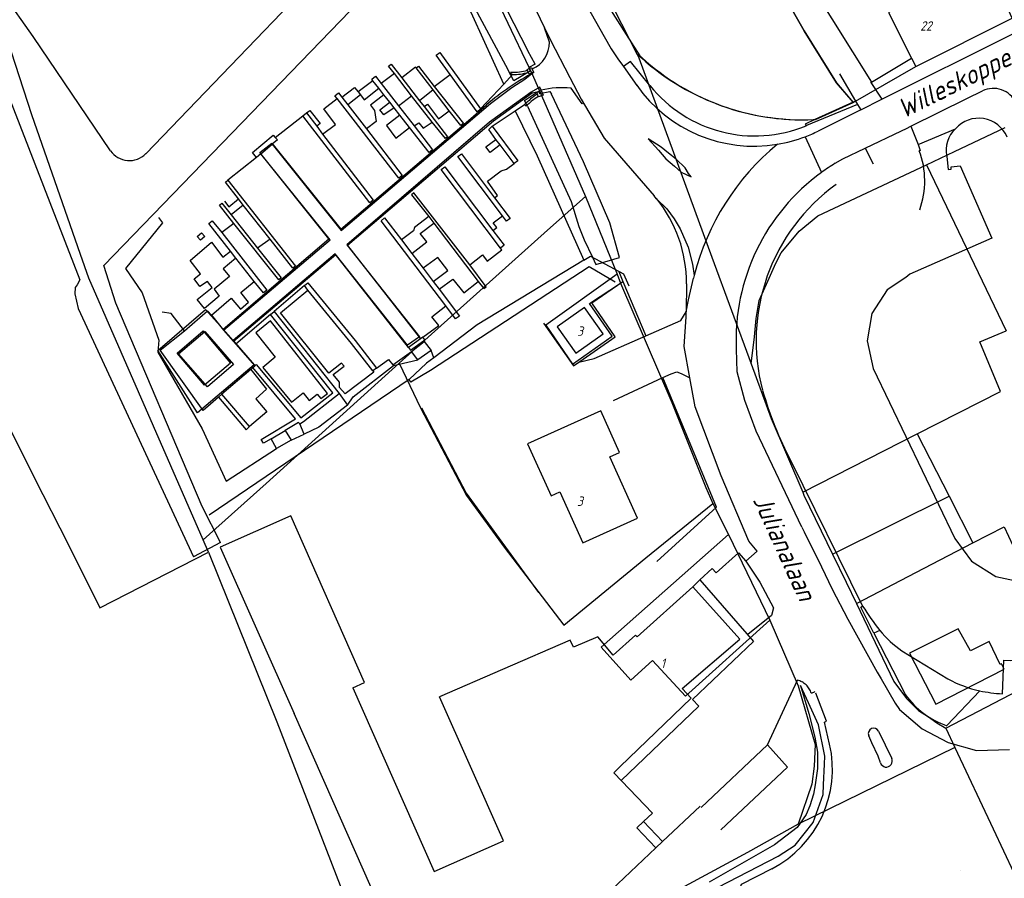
# Model space of a CAD drawing. Extents: x 124314 to 128016, y 450271 to 453716.
# Tile 4 of 40: x 124614 to 124744, y 450548 to 450662. Entities that reach past the tile are written whole.
import ezdxf
from ezdxf.enums import TextEntityAlignment as Align

# ---------------------------------------------------------------- set-up
doc = ezdxf.new("R2010")
doc.units = 0
doc.header["$MEASUREMENT"] = 0
for name, color, linetype in [('Default_100', 7, 'Continuous'), ('Default_101', 7, 'Continuous'), ('Default_103', 7, 'Continuous'), ('Default_105', 7, 'Continuous'), ('Default_113', 7, 'Continuous'), ('Default_117', 7, 'Continuous'), ('Default_21', 40, 'Continuous'), ('Default_22', 7, 'Continuous'), ('Default_4', 1, 'Continuous'), ('Default_48', 140, 'Continuous'), ('Default_5', 7, 'Continuous'), ('Default_6', 7, 'Continuous'), ('Default_74', 7, 'Continuous'), ('Default_79', 2, 'Continuous'), ('Default_82', 7, 'Continuous'), ('Default_84', 7, 'Continuous'), ('Default_89', 7, 'Continuous'), ('Default_99', 2, 'Continuous')]:
    doc.layers.add(name, color=color, linetype=linetype)
doc.styles.add('Style-ENGINEERING', font='isoct.shx', dxfattribs={"oblique": 15})

msp = doc.modelspace()

# ---------------------------------------------------------------- linework, layer by layer
at = {"layer": 'Default_100', "lineweight": -3, "flags": 128}
for points in [[(124647.14, 450645.69), (124656.33, 450634.24), (124676.15, 450651.11), (124678.98, 450653.26), (124680.72, 450654.35), (124681.9, 450655.28)], [(124682.3, 450652.61), (124681.71, 450652.47), (124676.54, 450648.75), (124657.17, 450632.24), (124666.85, 450619.81)], [(124645.63, 450644.43), (124647.14, 450645.69)], [(124640.68, 450620.98), (124654.84, 450632.99), (124645.63, 450644.43)], [(124665.27, 450618.69), (124655.62, 450630.99), (124642, 450619.48)], [(124642, 450619.48), (124640.68, 450620.98)], [(124666.85, 450619.81), (124665.27, 450618.69)]]:
    msp.add_lwpolyline(points, dxfattribs=at)
at = {"layer": 'Default_101', "lineweight": -3, "flags": 128}
for points in [[(124635.47, 450620.89), (124638.55, 450623.54), (124639.08, 450622.97)], [(124639.08, 450622.97), (124640.68, 450620.98)], [(124640.02, 450612.09), (124638.95, 450611.16), (124637.98, 450610.3), (124632.26, 450618.3), (124635.47, 450620.89)], [(124642, 450619.48), (124642.32, 450619.1)], [(124642.32, 450619.1), (124644.84, 450616.23)], [(124644.32, 450615.76), (124640.47, 450612.48)], [(124644.59, 450616), (124644.32, 450615.76)]]:
    msp.add_lwpolyline(points, dxfattribs=at)
at = {"layer": 'Default_103', "lineweight": -3, "flags": 128}
for points in [[(124670.79, 450654.98), (124668.94, 450657.54), (124669.43, 450657.9), (124674.82, 450650.39)], [(124663.4, 450655.09), (124662.62, 450656.07), (124662.94, 450656.33), (124664.38, 450654.52)], [(124666.27, 450655.85), (124666.61, 450656.09), (124668.69, 450653.36)], [(124660.54, 450654.12), (124660.37, 450654.34), (124660.86, 450654.73), (124661.63, 450653.75)], [(124665.67, 450652.15), (124663.4, 450655.09)], [(124668.52, 450652.91), (124666.27, 450655.85)], [(124674.82, 450650.39), (124674.37, 450650.01), (124670.79, 450654.98)], [(124661.31, 450653.13), (124660.54, 450654.12)], [(124661.63, 450653.75), (124663.92, 450650.8)], [(124664.38, 450654.52), (124666.74, 450651.47)], [(124655.76, 450651.77), (124655.49, 450652.14), (124655.97, 450652.52), (124656.41, 450651.94)], [(124661.97, 450652.28), (124661.31, 450653.13)], [(124662.76, 450651.29), (124661.97, 450652.28)], [(124668.43, 450648.62), (124665.67, 450652.15)], [(124670.67, 450650.14), (124668.52, 450652.91)], [(124668.69, 450653.36), (124672.57, 450648.44), (124672.23, 450648.18), (124670.67, 450650.14)], [(124659.69, 450647.73), (124664.44, 450641.56), (124663.98, 450641.18), (124655.76, 450651.77)], [(124656.41, 450651.94), (124657.18, 450650.95)], [(124657.18, 450650.95), (124659.69, 450647.73)], [(124663.36, 450650.52), (124662.76, 450651.29)], [(124663.92, 450650.8), (124666.01, 450648.13)], [(124666.74, 450651.47), (124667.34, 450650.7)], [(124651.22, 450649.49), (124651.72, 450649.87)], [(124653.85, 450647.04), (124660.58, 450638.28), (124660.12, 450637.89), (124651.22, 450649.49)], [(124651.72, 450649.87), (124653.06, 450648.09)], [(124664.1, 450649.55), (124663.36, 450650.52)], [(124665.39, 450647.9), (124664.1, 450649.55)], [(124667.34, 450650.7), (124670.46, 450646.69), (124670.16, 450646.44), (124668.43, 450648.62)], [(124666.01, 450648.13), (124668.44, 450644.97), (124667.99, 450644.59), (124665.39, 450647.9)], [(124653.06, 450648.09), (124653.85, 450647.04)], [(124676.89, 450646.34), (124675.92, 450647.67), (124676.39, 450648.09)], [(124676.39, 450648.09), (124679.79, 450643.5), (124679.3, 450643.15)], [(124677.43, 450645.61), (124676.89, 450646.34)], [(124679.3, 450643.15), (124677.43, 450645.61)], [(124677.75, 450636.16), (124671.8, 450644.07), (124672.29, 450644.44), (124676.7, 450638.58)], [(124677.48, 450631.9), (124669.61, 450642.33), (124670.1, 450642.7), (124676.49, 450634.22)], [(124642.65, 450638.44), (124640.94, 450640.66), (124641.24, 450640.92)], [(124641.24, 450640.92), (124650.22, 450629.48), (124649.89, 450629.22), (124646.87, 450633.08)], [(124673.4, 450629.66), (124665.98, 450639.25), (124665.68, 450638.99), (124667.95, 450636.07)], [(124642.05, 450635.17), (124640.14, 450637.6), (124640.46, 450637.85)], [(124640.46, 450637.85), (124641.7, 450636.31)], [(124643.3, 450637.59), (124642.65, 450638.44)], [(124676.7, 450638.58), (124678.78, 450635.81), (124678.31, 450635.46), (124677.75, 450636.16)], [(124646.87, 450633.08), (124643.3, 450637.59)], [(124641.59, 450631.5), (124638.71, 450635.16), (124639.18, 450635.53), (124640.45, 450633.95)], [(124641.7, 450636.31), (124645.18, 450631.89)], [(124645.18, 450631.89), (124648.34, 450627.92), (124648.02, 450627.67), (124642.05, 450635.17)], [(124670.22, 450624.22), (124661.62, 450635.53), (124662.07, 450635.91), (124664.33, 450632.97)], [(124667.95, 450636.07), (124668.62, 450635.2)], [(124668.62, 450635.2), (124674.52, 450627.46)], [(124640.45, 450633.95), (124646.43, 450626.31), (124645.97, 450625.94), (124644.75, 450627.45)], [(124676.49, 450634.22), (124677.97, 450632.28), (124677.48, 450631.9)], [(124664.33, 450632.97), (124665.7, 450631.19)], [(124642.32, 450630.53), (124641.59, 450631.5)], [(124665.7, 450631.19), (124667.19, 450629.22)], [(124677.66, 450631.67), (124677.48, 450631.9)], [(124644.75, 450627.45), (124642.32, 450630.53)], [(124667.19, 450629.22), (124668.54, 450627.45)], [(124674.52, 450627.46), (124675.27, 450626.51), (124675.58, 450626.76), (124673.4, 450629.66)], [(124651.43, 450626.9), (124651.89, 450627.29), (124658.16, 450619.59), (124661.01, 450615.92)], [(124668.54, 450627.45), (124669.34, 450626.41)], [(124651.89, 450626.31), (124651.43, 450626.9)], [(124660.54, 450615.55), (124657.67, 450619.19), (124651.89, 450626.31)], [(124669.34, 450626.41), (124672.02, 450622.86), (124671.52, 450622.5), (124670.22, 450624.22)], [(124646.91, 450623.08), (124647.39, 450623.48)], [(124647.39, 450623.48), (124656.04, 450612.56)], [(124644.84, 450616.23), (124645.03, 450616.4), (124650.95, 450609.32), (124655.19, 450612.65), (124646.91, 450623.08)], [(124644.59, 450616), (124644.84, 450616.23)], [(124647.01, 450606.53), (124645.99, 450605.94), (124645.7, 450606.44), (124650.25, 450609.18), (124644.59, 450616)], [(124661.01, 450615.92), (124660.54, 450615.55)], [(124640.47, 450612.48), (124640.02, 450612.09)], [(124640.02, 450612.09), (124643.67, 450607.75), (124644.12, 450608.17)], [(124644.12, 450608.17), (124640.47, 450612.48)], [(124650.8, 450608.53), (124651.32, 450608.85), (124656.04, 450612.56)], [(124647.01, 450606.53), (124648.89, 450607.66)], [(124650.8, 450608.53), (124650.64, 450608.71), (124648.89, 450607.66)]]:
    msp.add_lwpolyline(points, dxfattribs=at)
at = {"layer": 'Default_105', "lineweight": -3, "flags": 128}
for points in [[(124663.4, 450655.09), (124661.63, 450653.75)], [(124666.27, 450655.85), (124666.21, 450655.95), (124664.38, 450654.52)], [(124668.69, 450653.36), (124670.79, 450654.98)], [(124679.08, 450654.95), (124677.94, 450653.68)], [(124674.82, 450650.39), (124676.44, 450652.07), (124677.94, 450653.68)], [(124656.41, 450651.94), (124658.07, 450653.25), (124658.57, 450652.66)], [(124658.88, 450652.26), (124657.18, 450650.95)], [(124658.57, 450652.66), (124658.88, 450652.26)], [(124661.97, 450652.28), (124660.23, 450650.9), (124660.76, 450650.2), (124660.98, 450648.72), (124659.69, 450647.73)], [(124663.92, 450650.8), (124665.67, 450652.15)], [(124668.52, 450652.91), (124666.74, 450651.47)], [(124653.85, 450647.04), (124655.54, 450648.32), (124654, 450650.4), (124655.76, 450651.77)], [(124663.36, 450650.52), (124661.98, 450649.6), (124661.45, 450650.27), (124662.76, 450651.29)], [(124667.34, 450650.7), (124667.77, 450651.02), (124669.26, 450649.08), (124670.67, 450650.14)], [(124679.43, 450650.13), (124680.68, 450650.96)], [(124647.55, 450646.61), (124651.22, 450649.49)], [(124651.72, 450649.87), (124652.15, 450650.18), (124653.5, 450648.44), (124653.06, 450648.09)], [(124664.1, 450649.55), (124662.33, 450648.17), (124663.57, 450646.52), (124665.39, 450647.9)], [(124676.39, 450648.09), (124679.43, 450650.13)], [(124666.01, 450648.13), (124666.65, 450648.55), (124667.23, 450647.83), (124668.43, 450648.62)], [(124677.43, 450645.61), (124676.1, 450644.59), (124675.55, 450645.33), (124676.89, 450646.34)], [(124645.05, 450643.95), (124641.24, 450640.92)], [(124676.7, 450638.58), (124677.11, 450638.89), (124675.78, 450640.77), (124677.57, 450642.16), (124678.29, 450642.36), (124679.3, 450643.15)], [(124667.95, 450636.07), (124666.06, 450634.61), (124665.93, 450634.17), (124664.33, 450632.97)], [(124665.7, 450631.19), (124667.68, 450632.71), (124666.81, 450633.81), (124668.62, 450635.2)], [(124676.49, 450634.22), (124677.01, 450634.61), (124676.53, 450635.25), (124677.75, 450636.16)], [(124637.18, 450633.42), (124637.73, 450633.93), (124638.17, 450633.45), (124637.62, 450632.94), (124637.18, 450633.42)], [(124642.32, 450630.53), (124640.62, 450629.13), (124641.49, 450628.1), (124639.41, 450626.42), (124640.1, 450625.5), (124638.13, 450623.88), (124637.19, 450625.04), (124639.18, 450626.64), (124638.56, 450627.43), (124637.54, 450626.78), (124636.78, 450627.79), (124637.63, 450628.46), (124636.25, 450630.26), (124639.09, 450632.67), (124640.59, 450630.69), (124641.59, 450631.5)], [(124673.4, 450629.66), (124675.08, 450630.98), (124675.74, 450630.15), (124677.66, 450631.67)], [(124668.54, 450627.45), (124670.49, 450628.9), (124669.17, 450630.63), (124667.19, 450629.22)], [(124639.08, 450622.97), (124641.7, 450625.22), (124642.95, 450623.78), (124644, 450624.71), (124642.97, 450625.98), (124644.75, 450627.45)], [(124669.34, 450626.41), (124671.17, 450627.78), (124672.62, 450625.96), (124674.52, 450627.46)], [(124651.43, 450626.9), (124647.39, 450623.48)], [(124660.54, 450615.55), (124660.64, 450615.4), (124656.84, 450612.51), (124656.07, 450613.34), (124656.07, 450614.07), (124655.25, 450615.07), (124656.71, 450616.18), (124656.37, 450616.6), (124654.69, 450615.28), (124648.23, 450623.29), (124651.89, 450626.31)], [(124667.18, 450620.05), (124669.28, 450621.58), (124668.35, 450622.77), (124670.22, 450624.22)], [(124646.91, 450623.08), (124642.32, 450619.1)], [(124646.9, 450622.23), (124644.96, 450620.61), (124647.53, 450617.4), (124645.9, 450616.02), (124649.69, 450611.39), (124651.24, 450612.63), (124652.05, 450611.64), (124653.13, 450612.48), (124653.63, 450611.89), (124654.5, 450612.58), (124646.9, 450622.23)], [(124667.18, 450620.05), (124666.85, 450619.81)], [(124661.01, 450615.92), (124662.6, 450617.07), (124663.2, 450616.38), (124665.64, 450618.15)], [(124663.25, 450616.26), (124666.5, 450617.03)], [(124644.32, 450615.76), (124646.38, 450613.13), (124644.97, 450611.85), (124646.41, 450610.14), (124644.12, 450608.17)], [(124656.04, 450612.56), (124657.15, 450611.02)], [(124657.15, 450611.02), (124653.35, 450608.1), (124651.41, 450607.15)], [(124648.89, 450607.66), (124649.65, 450606.36)], [(124651.41, 450607.15), (124650.8, 450608.53)], [(124647.72, 450605.25), (124647.01, 450606.53)], [(124649.65, 450606.36), (124647.72, 450605.25)]]:
    msp.add_lwpolyline(points, dxfattribs=at)
at = {"layer": 'Default_21', "lineweight": -3, "flags": 128}
for points in [[(124655.02, 450693.22), (124660.09, 450688.66), (124664.9, 450679.37), (124668.58, 450683.06), (124669.69, 450680.67), (124677.98, 450662.79), (124681.73, 450654.91), (124688.81, 450638.76)], [(124704.09, 450689.53), (124706.71, 450683.65), (124708.02, 450680.48), (124712.23, 450671.49), (124714.16, 450667.26), (124717.87, 450660.76), (124722.14, 450653.86), (124724.38, 450651.24)], [(124732.98, 450665.17), (124729.08, 450663.2), (124732.12, 450657.16), (124732.7, 450656.05)], [(124637.96, 450593.09), (124622.79, 450627.9), (124621.68, 450631.04), (124615.19, 450649.62), (124610.79, 450662.98)], [(124732.7, 450656.05), (124745.52, 450662.44)], [(124724.38, 450651.24), (124732.7, 450656.05)], [(124719.04, 450648.97), (124719.36, 450648.98), (124724.38, 450651.24)], [(124734.1, 450642.97), (124737.82, 450644.72), (124744.59, 450647.92)], [(124710.81, 450616.51), (124711.27, 450620.09), (124711.48, 450622.53), (124711.86, 450624.9), (124713.02, 450627.51), (124714.07, 450629.88), (124714.79, 450631.24), (124717.21, 450634.13), (124719.68, 450636.19), (124734.1, 450642.97)], [(124734.1, 450642.97), (124744.71, 450620.89)], [(124688.81, 450638.76), (124683.73, 450634.29), (124664.02, 450616.61)], [(124688.81, 450638.76), (124692.99, 450628.44)], [(124692.99, 450628.44), (124683.5, 450621.66), (124687.06, 450616.45), (124692.32, 450620.16), (124689.31, 450624.53), (124693.45, 450627.24)], [(124692.99, 450628.44), (124693.45, 450627.24)], [(124693.45, 450627.24), (124700.28, 450611.34), (124704.79, 450600.06), (124705.7, 450597.93)], [(124605.77, 450620.83), (124615.56, 450601.32), (124620.04, 450592.51), (124624.22, 450584.05), (124638.67, 450591.45)], [(124732.86, 450607.18), (124743.94, 450612.82), (124741.2, 450619.43), (124744.71, 450620.89)], [(124664.02, 450616.61), (124646.36, 450600.58), (124637.96, 450593.09)], [(124664.02, 450616.61), (124666.84, 450610.67), (124672.96, 450599.02), (124677.98, 450592.11), (124685.89, 450581.76), (124696.8, 450590.7), (124705.7, 450597.93)], [(124717.66, 450599.44), (124732.86, 450607.18)], [(124732.86, 450607.18), (124737.11, 450598.89)], [(124721.62, 450591.21), (124737.11, 450598.89)], [(124737.11, 450598.89), (124740.29, 450592.69)], [(124705.7, 450597.93), (124707.82, 450593.82)], [(124740.29, 450592.69), (124744.44, 450594.84), (124745.61, 450592.34), (124751.07, 450595.19), (124759.1, 450579.86)], [(124707.82, 450593.82), (124690.87, 450578.83), (124694.81, 450574.44), (124697.7, 450577.08), (124702.07, 450572.34), (124713.3, 450582.43)], [(124707.82, 450593.82), (124713.3, 450582.43)], [(124638.67, 450591.45), (124637.96, 450593.09)], [(124724.8, 450584.63), (124732.71, 450588.74), (124740.29, 450592.69)], [(124638.67, 450591.45), (124647.75, 450568.9), (124657.23, 450544.41), (124661.39, 450533.82)], [(124713.3, 450582.43), (124717.06, 450573.7), (124719.31, 450565.91), (124719.2, 450563), (124718.86, 450560.63), (124717.05, 450555.3)], [(124744.45, 450575.91), (124744.08, 450576.6), (124743.9, 450576.51), (124742.44, 450579.6), (124739.98, 450578.35), (124738.34, 450581.29), (124731.87, 450578.06), (124735.35, 450571.25), (124744.45, 450575.91)], [(124736.69, 450568.07), (124749.52, 450574.78), (124759.1, 450579.86)], [(124737.89, 450565.51), (124717.05, 450555.3)], [(124717.05, 450555.3), (124710.34, 450551.52), (124699.74, 450545.81), (124691.38, 450541.35), (124679.13, 450535.48), (124664.04, 450528.63), (124661.39, 450533.82)]]:
    msp.add_lwpolyline(points, dxfattribs=at)
at = {"layer": 'Default_21', "lineweight": -3}
msp.add_ellipse((124717.74, 450681.19), major_axis=(-22.12, -23.47), ratio=1, start_param=0, end_param=0.79609, dxfattribs=at)
at = {"layer": 'Default_22', "lineweight": -3, "flags": 128}
for points in [[(124688.46, 450671.71), (124695.62, 450657.72)], [(124695.62, 450657.72), (124695.9, 450657.19), (124705.59, 450630.7), (124710.81, 450616.51)], [(124710.81, 450616.51), (124713.49, 450609.23), (124717.66, 450599.44)], [(124717.66, 450599.44), (124717.83, 450599.05)], [(124717.83, 450599.05), (124721.62, 450591.21)], [(124721.62, 450591.21), (124723.42, 450587.49), (124724.8, 450584.63)], [(124724.8, 450584.63), (124729.79, 450574.29)], [(124729.79, 450574.29), (124731.48, 450572.02), (124733.06, 450570.43), (124734.38, 450569.59), (124735.51, 450568.79), (124736.69, 450568.07)], [(124736.69, 450568.07), (124737.89, 450565.51)], [(124737.89, 450565.51), (124742.96, 450554.69), (124747.1, 450545.92)]]:
    msp.add_lwpolyline(points, dxfattribs=at)
at = {"layer": 'Default_4', "lineweight": -3, "flags": 128}
for points in [[(124726.81, 450653.94), (124732.12, 450657.16), (124732.7, 450656.05), (124745.52, 450662.44), (124724.96, 450708.16)], [(124731.05, 450679.34), (124736.61, 450666.98), (124732.98, 450665.17), (124729.22, 450672.78), (124718.99, 450666.46), (124726.81, 450653.94)], [(124726.74, 450653.9), (124726.81, 450653.94)], [(124736.81, 450644.07), (124737, 450642.33), (124737.41, 450642.39), (124737.38, 450642.71), (124738.58, 450642.83), (124742.82, 450633.22), (124732.62, 450628.72)], [(124732.62, 450628.72), (124731.92, 450628.43), (124731.35, 450627.99)], [(124731.35, 450627.99), (124728.87, 450626.33), (124726.85, 450623.21), (124726.23, 450619.54), (124727.01, 450615.89), (124737.9, 450593.3), (124740.09, 450590.29), (124743.35, 450588.21), (124747.04, 450587.43), (124750.7, 450588.27), (124753.75, 450590.4)], [(124695.72, 450595.98), (124692.03, 450604.15), (124693.3, 450604.72), (124690.81, 450610.24), (124681.09, 450605.85), (124684.21, 450598.96), (124685.36, 450599.48), (124688.43, 450592.69), (124695.72, 450595.98)], [(124657.85, 450573.45), (124659.41, 450574.14), (124649.61, 450596.28), (124640.25, 450592.13), (124650.06, 450570)], [(124692.48, 450577.76), (124695.45, 450580.44), (124695.67, 450580.19), (124703.04, 450586.84)], [(124703.04, 450586.84), (124709.31, 450579.89)], [(124692.48, 450577.76), (124690.41, 450580.22), (124687.18, 450578.82), (124686.77, 450579.76), (124677.74, 450575.85), (124669.4, 450572.24)], [(124701.63, 450573.32), (124709.31, 450579.89)], [(124657.85, 450573.45), (124668.69, 450549), (124677.9, 450553.08), (124673.52, 450562.95)], [(124673.52, 450562.95), (124669.4, 450572.24)], [(124702.85, 450572.05), (124701.63, 450573.32)], [(124702.85, 450572.05), (124693.4, 450562.95)], [(124655.21, 450558.39), (124650.06, 450570)], [(124693.4, 450562.95), (124692.55, 450562.14)], [(124692.55, 450562.14), (124697.7, 450556.77)], [(124698.12, 450552.15), (124690.58, 450544.96), (124690.84, 450544.38), (124666.25, 450533.48), (124655.21, 450558.39)], [(124696.51, 450555.65), (124697.7, 450556.77)], [(124695.62, 450554.82), (124696.51, 450555.65)], [(124698.12, 450552.15), (124695.62, 450554.82)]]:
    msp.add_lwpolyline(points, dxfattribs=at)
at = {"layer": 'Default_4', "lineweight": -3}
for centre, major_axis, end_param in [((124741.06, 450645.07), (3.77, 1.57), 2.030375), ((124740.55, 450644.9), (-2.56, 2.85), 1.05703)]:
    msp.add_ellipse(centre, major_axis=major_axis, ratio=1, start_param=0, end_param=end_param, dxfattribs=at)
at = {"layer": 'Default_48', "lineweight": -3, "flags": 128}
for points in [[(124657.55, 450740.79), (124662.78, 450729.01), (124664.62, 450724.03), (124668.24, 450715.33), (124669.47, 450711.38), (124673.05, 450703.44), (124676.98, 450695), (124683.97, 450679.97), (124687.11, 450672.72), (124686.75, 450672.42), (124687.96, 450668.73), (124688.74, 450668.94), (124694.18, 450660.27), (124696.02, 450657.45), (124696.28, 450657.21)], [(124724.35, 450651.28), (124722.14, 450653.86), (124717.87, 450660.76), (124714.16, 450667.26), (124710.99, 450674.19), (124708.34, 450680.56), (124708.02, 450680.48), (124706.71, 450683.65), (124703.85, 450690.08), (124699.29, 450703.07), (124696.34, 450711.4), (124696.33, 450712.66), (124688.93, 450728.34), (124683.94, 450738.79)], [(124665.27, 450679.27), (124668.67, 450680.57), (124669.05, 450680.31), (124670.02, 450679.16), (124672.64, 450674.68), (124681.14, 450658.11)], [(124665.27, 450679.27), (124662.99, 450678.41), (124630.33, 450644.44)], [(124637.84, 450597.55), (124626.36, 450624.56), (124624.78, 450629.57), (124666.69, 450672.98), (124667.62, 450673.71), (124668.1, 450673.93), (124668.44, 450673.85), (124668.76, 450673.72), (124678.46, 450655.61)], [(124625.67, 450644.84), (124615.37, 450660), (124611.45, 450665.66), (124610.06, 450664.52), (124607.89, 450663.64), (124610.73, 450655.55), (124621.56, 450627.66), (124621.21, 450627), (124620.95, 450626.66), (124620.91, 450625.82), (124621.14, 450624.84), (124621.35, 450623.88), (124636.67, 450590.86)], [(124682.11, 450656.33), (124681.14, 450658.11)], [(124682.11, 450656.33), (124681.24, 450655.9), (124681.45, 450655.4), (124679.28, 450654.11), (124678.46, 450655.61)], [(124681.1, 450650.77), (124680.68, 450651.52), (124682.54, 450652.76), (124682.68, 450652.43), (124684.06, 450652.72), (124684.26, 450652.35)], [(124693.33, 450630.62), (124692.03, 450635.24), (124688.51, 450643.36), (124684.26, 450652.35)], [(124681.1, 450650.77), (124686.88, 450638.07), (124687.92, 450634.78), (124688.63, 450632.99), (124689.73, 450630.7)], [(124719.29, 450648.98), (124719.36, 450648.98), (124724.38, 450651.24), (124724.35, 450651.28)], [(124719.12, 450648.97), (124719.29, 450648.98)], [(124689.73, 450630.7), (124690.16, 450629.73)], [(124690.16, 450629.73), (124693.33, 450630.62)], [(124640.26, 450592.77), (124637.84, 450597.55)], [(124640.26, 450592.77), (124636.67, 450590.86)]]:
    msp.add_lwpolyline(points, dxfattribs=at)
at = {"layer": 'Default_48', "lineweight": -3}
for centre, major_axis, ratio, start_param, end_param in [((124717.67, 450680.74), (10.79, 29.92), 0.999823, 2.749817, 3.533368), ((124628.16, 450646.53), (-2.49, -1.69), 1, 0, 1.77981)]:
    msp.add_ellipse(centre, major_axis=major_axis, ratio=ratio, start_param=start_param, end_param=end_param, dxfattribs=at)
at = {"layer": 'Default_5', "lineweight": -3, "flags": 128}
msp.add_lwpolyline([(124638.17, 450620.78), (124642, 450616.4), (124638.54, 450613.45), (124634.71, 450617.83), (124638.17, 450620.78)], dxfattribs=at)
at = {"layer": 'Default_6', "lineweight": -3, "flags": 128}
for points in [[(124691.14, 450620.47), (124688.67, 450623.99), (124685.03, 450621.44), (124687.5, 450617.92), (124691.14, 450620.47)], [(124641.62, 450616.61), (124638.16, 450613.66), (124634.51, 450617.93), (124637.98, 450620.88), (124641.62, 450616.61)]]:
    msp.add_lwpolyline(points, dxfattribs=at)
at = {"layer": 'Default_74', "lineweight": -3, "flags": 128}
for points in [[(124678.92, 450654.95), (124678.93, 450655.3)], [(124679.08, 450654.95), (124679, 450654.95), (124678.92, 450654.95)], [(124681.03, 450655.61), (124681.62, 450655.88), (124681.9, 450655.28)], [(124681.06, 450655.55), (124681.03, 450655.61)], [(124681.19, 450655.26), (124681.06, 450655.55)], [(124681.9, 450655.28), (124681.31, 450655.01), (124681.19, 450655.26)], [(124682.3, 450652.61), (124682.9, 450652.86), (124683.17, 450652.24), (124682.56, 450651.98), (124682.52, 450652.07)], [(124682.4, 450652.37), (124682.3, 450652.61)], [(124682.52, 450652.07), (124682.4, 450652.37)], [(124680.68, 450650.96), (124680.91, 450650.75)]]:
    msp.add_lwpolyline(points, dxfattribs=at)
at = {"layer": 'Default_74', "lineweight": -3}
for centre, major_axis, start_param in [((124679.29, 450661.23), (1.77, -5.68), 5.920091), ((124679.11, 450661.97), (2.08, -6.7), 5.978291), ((124688.19, 450643.57), (-7.51, 7.39), 6.072083), ((124686.91, 450645.06), (-6, 5.68), 6.030184)]:
    msp.add_ellipse(centre, major_axis=major_axis, ratio=1, start_param=start_param, end_param=6.283185, dxfattribs=at)
at = {"layer": 'Default_79', "lineweight": -3, "flags": 128}
for points in [[(124640.61, 450621.11), (124641.95, 450619.6)], [(124703.76, 450545.56), (124714.42, 450551.04), (124716.65, 450552.5), (124719.07, 450555.52), (124720.36, 450559.26), (124720.42, 450560.54), (124720.54, 450563.29), (124720.59, 450564.36), (124719.78, 450568.5), (124718.43, 450571.45), (124717.38, 450573.74), (124718.46, 450570.01), (124719.29, 450566.89), (124719.64, 450564.89), (124719.64, 450562.71), (124719.34, 450560.53), (124719.08, 450559.3), (124718.62, 450557.75), (124718.11, 450556.59), (124716.94, 450554.86), (124713.93, 450552.55), (124705.24, 450547.59)]]:
    msp.add_lwpolyline(points, dxfattribs=at)
at = {"layer": 'Default_82', "lineweight": -3, "flags": 128}
for points in [[(124677.94, 450653.68), (124673.8, 450662.7), (124669.46, 450671.91), (124667.42, 450670.56)], [(124679.43, 450650.13), (124682.38, 450644.15), (124688.59, 450630.3)], [(124645.05, 450643.95), (124644.51, 450644.6), (124647.29, 450646.92), (124647.55, 450646.61)], [(124647.55, 450646.61), (124647.84, 450646.26), (124647.14, 450645.69)], [(124645.63, 450644.43), (124645.05, 450643.95)], [(124688.59, 450630.3), (124674.41, 450621.68), (124668.62, 450617.31)], [(124688.59, 450630.3), (124689.45, 450630.82), (124693.84, 450628.48), (124694.55, 450626.86)], [(124692.73, 450627.34), (124689.27, 450629.38), (124668.18, 450615.63)], [(124635.47, 450620.89), (124633.73, 450623.2), (124632.54, 450623.39)], [(124665.27, 450618.69), (124665.53, 450618.32), (124667.27, 450619.57)], [(124667.27, 450619.57), (124667.44, 450619.69), (124667.18, 450620.05)], [(124668.62, 450617.31), (124668.26, 450618.29)], [(124668.62, 450617.31), (124667.67, 450616.59), (124665.37, 450614.41)]]:
    msp.add_lwpolyline(points, dxfattribs=at)
at = {"layer": 'Default_84', "lineweight": -3, "flags": 128}
for points in [[(124665.64, 450618.15), (124667.33, 450619.49)], [(124666.5, 450617.03), (124665.64, 450618.15)], [(124668.26, 450618.29), (124666.5, 450617.03)], [(124668.18, 450615.63), (124665.58, 450614.07), (124665.37, 450614.41)], [(124665.37, 450614.41), (124638.78, 450596.38)]]:
    msp.add_lwpolyline(points, dxfattribs=at)
at = {"layer": 'Default_89', "lineweight": -3, "flags": 128}
for points in [[(124660.54, 450654.12), (124658.57, 450652.66)], [(124658.88, 450652.26), (124659.36, 450651.6), (124661.31, 450653.13)], [(124640.82, 450638.12), (124641.4, 450637.38), (124642.65, 450638.44)], [(124643.3, 450637.59), (124641.7, 450636.31)], [(124632.04, 450635.97), (124632.58, 450635.24), (124627.63, 450629.16), (124629.84, 450625.95), (124632.09, 450619.65), (124631.94, 450618.06), (124637.84, 450607.86), (124641.04, 450600.91), (124647.72, 450605.25)], [(124642.05, 450635.17), (124640.45, 450633.95)], [(124646.87, 450633.08), (124645.18, 450631.89)], [(124667.33, 450619.49), (124668.26, 450618.29)], [(124657.15, 450611.02), (124657.9, 450612.13), (124663.25, 450616.26)], [(124649.65, 450606.36), (124651.41, 450607.15)]]:
    msp.add_lwpolyline(points, dxfattribs=at)
at = {"layer": 'Default_99', "lineweight": -3, "flags": 128}
for points in [[(124728.19, 450651.67), (124745.42, 450660.27), (124753.05, 450664.12), (124767.17, 450671.81), (124793.95, 450686.09), (124794.86, 450687.03), (124795.43, 450687.82), (124795.81, 450688.6), (124796.06, 450689.4), (124796.01, 450690.58), (124795.85, 450691.56), (124795.19, 450693.39), (124783.72, 450718.35), (124761.55, 450766.97)], [(124669.03, 450705.11), (124677.03, 450688.35), (124688.37, 450665.18), (124691.29, 450660.03), (124692.18, 450658.39), (124693.11, 450657.07), (124693.84, 450656.03)], [(124666.18, 450696.42), (124667.65, 450693.79), (124683.35, 450661.17)], [(124683.35, 450661.17), (124684.09, 450659.64), (124686.72, 450654.57)], [(124684, 450659.26), (124683.35, 450661.17)], [(124697.34, 450653.51), (124694.79, 450656.71), (124693.84, 450656.03)], [(124693.84, 450656.03), (124695.6, 450653.52)], [(124681.92, 450655.24), (124681.72, 450655.7)], [(124722.54, 450655.07), (124724.7, 450651.43)], [(124686.72, 450654.57), (124688.21, 450651.7), (124691.29, 450646.49), (124697.92, 450638.83)], [(124726.74, 450653.9), (124728.19, 450651.67)], [(124682.9, 450652.87), (124682.72, 450653.28), (124681.57, 450652.61), (124676.05, 450648.62), (124657.08, 450632.34), (124666.72, 450620.1), (124665.13, 450618.97), (124655.53, 450631.14), (124641.95, 450619.6)], [(124688.55, 450651.14), (124688.35, 450651.07), (124686.87, 450653.15)], [(124739.48, 450651.76), (124741.58, 450652.79)], [(124640.61, 450621.11), (124654.69, 450633.11), (124645.51, 450644.59), (124647.08, 450645.83), (124656.25, 450634.42), (124673.54, 450649.13), (124675.64, 450650.95)], [(124724.96, 450650.99), (124718.17, 450648.17)], [(124724.35, 450651.28), (124719.29, 450648.98)], [(124724.7, 450651.43), (124724.35, 450651.28)], [(124724.7, 450651.43), (124724.96, 450650.99)], [(124724.96, 450650.99), (124725.39, 450650.28)], [(124725.39, 450650.28), (124728.19, 450651.67)], [(124732.03, 450648.09), (124739.48, 450651.76)], [(124725.39, 450650.28), (124719.7, 450647.44)], [(124719.29, 450648.98), (124717.97, 450648.38), (124718.12, 450648.15)], [(124718.17, 450648.17), (124718.15, 450648.16), (124718.12, 450648.15)], [(124725.97, 450645.19), (124730.8, 450647.5), (124731.45, 450647.81), (124732.03, 450648.09)], [(124732.03, 450648.09), (124732.99, 450645.68)], [(124732.99, 450645.68), (124737.99, 450647.75)], [(124702.85, 450641.37), (124702.49, 450641.8), (124702.04, 450642.54), (124700.85, 450643.73), (124699.81, 450644.5), (124698.84, 450645.31), (124697.13, 450646.4), (124698.5, 450644.89), (124699.45, 450643.74), (124700.6, 450642.77), (124701.52, 450641.98), (124702.85, 450641.37)], [(124718, 450646.69), (124720.17, 450641.95)], [(124732.99, 450645.68), (124733.26, 450644.87), (124733.15, 450644.83)], [(124721.99, 450643.16), (124722.98, 450643.77), (124725.97, 450645.19)], [(124725.97, 450645.19), (124727.02, 450643.07)], [(124698.23, 450638.46), (124698.07, 450638.65), (124697.92, 450638.83)], [(124698.23, 450638.46), (124699.62, 450637.09), (124700.59, 450635.78), (124701.38, 450634.46), (124702.44, 450632.02), (124703, 450629.76), (124703.25, 450628.26)], [(124693.21, 450628.78), (124693.77, 450627.43)], [(124687.9, 450616.73), (124688.05, 450616.83), (124692.72, 450620.09), (124689.62, 450624.62), (124693.77, 450627.43)], [(124693.77, 450627.43), (124696.8, 450620.22)], [(124702.18, 450623.4), (124702.46, 450625), (124703.16, 450627.91)], [(124703.25, 450628.26), (124703.2, 450628.09), (124703.16, 450627.91)], [(124702.21, 450627.15), (124702.18, 450623.4)], [(124641.95, 450619.6), (124644.75, 450616.39), (124637.23, 450610), (124631.96, 450618.29), (124638.3, 450623.72), (124640.61, 450621.11)], [(124696.8, 450620.22), (124701.48, 450622.28), (124702.18, 450623.4)], [(124702.66, 450614.66), (124701.91, 450618.79), (124702.18, 450622.76), (124702.18, 450623.4)], [(124683.22, 450621.93), (124687.19, 450616.23), (124687.9, 450616.73)], [(124687.9, 450616.73), (124689.94, 450617.19), (124696.8, 450620.22)], [(124711.49, 450607.54), (124709.98, 450611.64), (124708.97, 450615.45), (124708.84, 450618.44)], [(124699.09, 450614.68), (124700.16, 450615.18), (124700.93, 450615.46), (124701.49, 450615.23), (124702.66, 450614.66)], [(124692.53, 450611.62), (124699.09, 450614.68)], [(124698.27, 450590.21), (124706.21, 450597.45), (124699.09, 450614.68)], [(124710.51, 450592.91), (124706.84, 450601.62), (124703.37, 450610.77), (124702.66, 450614.66)], [(124666.98, 450610.64), (124672.95, 450599.32), (124682.53, 450586.11)], [(124717.56, 450594.79), (124711.49, 450607.54)], [(124716.07, 450603.62), (124725.63, 450584.27)], [(124717.56, 450594.79), (124717.87, 450594.17)], [(124717.87, 450594.17), (124720.14, 450589.52)], [(124711.59, 450591.59), (124710.51, 450592.91)], [(124706.16, 450588.72), (124709.11, 450591.39)], [(124709.11, 450591.39), (124710.12, 450590.28)], [(124710.12, 450590.28), (124711.59, 450591.59)], [(124703.97, 450587.78), (124705.63, 450589.29)], [(124705.63, 450589.29), (124706.16, 450588.72)], [(124710.12, 450590.28), (124711.97, 450587.47)], [(124720.14, 450589.52), (124721.6, 450586.55)], [(124703.97, 450587.78), (124703.04, 450586.84)], [(124703.97, 450587.78), (124711.12, 450579.61)], [(124711.97, 450587.47), (124713.78, 450584.06)], [(124721.6, 450586.55), (124723.68, 450582.57)], [(124713.78, 450584.06), (124713.52, 450583.05)], [(124725.38, 450584.14), (124725.63, 450584.27)], [(124727.13, 450580.69), (124725.38, 450584.14)], [(124713.52, 450583.05), (124710.35, 450580.53)], [(124723.68, 450582.57), (124727.55, 450575.51)], [(124727.9, 450581.06), (124727.13, 450580.69)], [(124727.13, 450580.69), (124731.33, 450572.52)], [(124711.12, 450579.61), (124703, 450571.9)], [(124730.82, 450578.34), (124736.96, 450574.62)], [(124744.21, 450572.64), (124744.38, 450577.11)], [(124727.55, 450575.51), (124728.07, 450574.64)], [(124713, 450565.84), (124716.95, 450574.46)], [(124728.07, 450574.64), (124729.94, 450571.41)], [(124718.81, 450572.72), (124719.34, 450572.94)], [(124721.24, 450565.94), (124720.57, 450568.87), (124720.83, 450569.01), (124719.41, 450572.74)], [(124736.81, 450568.4), (124741.19, 450573.03)], [(124703.85, 450571), (124693.55, 450561.09)], [(124703.85, 450571), (124703, 450571.9)], [(124729.94, 450571.41), (124730.53, 450570.56)], [(124730.53, 450570.56), (124733.55, 450567.96), (124737.01, 450566.16), (124740.76, 450565.09), (124745.14, 450565.23)], [(124728, 450563.44), (124727.71, 450564.33), (124726.87, 450566.11), (124726.44, 450567.07)], [(124727.74, 450567.67), (124729.49, 450564.05)], [(124704.18, 450557.54), (124713, 450565.84)], [(124713, 450565.84), (124715.62, 450562.9)], [(124715.62, 450562.9), (124706.77, 450554.55)], [(124704.04, 450557.69), (124699.01, 450552.98)], [(124699.01, 450552.98), (124696.51, 450555.65)], [(124699.01, 450552.98), (124698.12, 450552.15)], [(124713.54, 450549.36), (124709.46, 450547.27), (124709.29, 450546.71), (124680.9, 450531.7), (124671.61, 450526.65), (124668.73, 450526.22), (124652.82, 450517.85), (124644.01, 450514.85), (124635.31, 450511.89), (124627.23, 450509.14), (124625.73, 450508.74), (124624.71, 450508.18), (124623.46, 450507.12), (124622.88, 450506.42), (124622.52, 450505.65), (124622.44, 450505.32), (124622.12, 450503.98), (124622.13, 450503.48), (124622.14, 450502.62), (124622.7, 450500.94), (124621.98, 450500.56), (124621.04, 450500.06)], [(124738.7, 450549.21), (124738.7, 450549.21), (124738.7, 450549.21)], [(124738.7, 450549.21), (124738.7, 450549.21)]]:
    msp.add_lwpolyline(points, dxfattribs=at)
at = {"layer": 'Default_99', "lineweight": -3}
for centre, major_axis, start_param, end_param in [((124680.14, 450659.22), (1.58, -3.52), 0, 1.159749), ((124698.49, 450624.25), (-22.85, 26.69), 6.066256, 6.283185), ((124711.19, 450664.49), (-15.59, -10.96), 0, 1.121219), ((124711.31, 450664.68), (-13.96, -11.17), 0, 1.287151), ((124685.73, 450641.3), (1.14, 11.86), 0, 0.336215), ((124743.02, 450649.86), (2.96, 1.37), 0, 1.594983), ((124711.25, 450664.37), (6.75, -17.68), 0, 0.098291), ((124735.39, 450620.11), (-21.1, 25.58), 0, 0.632577), ((124711.23, 450664.35), (3.06, -18.66), 0, 0.203713), ((124722.61, 450640.83), (10.6, -3.85), 0, 0.711068), ((124736.55, 450619.3), (-14.56, 23.86), 0, 0.078194), ((124736.3, 450619.68), (-16.13, 22.27), 0, 0.989198), ((124737.05, 450619.57), (-14.93, 20.78), 0, 1.208093), ((124684.58, 450627.3), (17.63, -0.14), 0, 0.693549), ((124761.41, 450627.19), (-49.08, -14.22), 0, 0.197633), ((124766.7, 450610.85), (-41.07, -26.57), 0, 0.080405), ((124739.87, 450591.02), (-11.97, -9.96), 0, 0.257035), ((124745.61, 450603.15), (-1.24, -26.04), 0, 0.584531), ((124716.29, 450571.89), (0.65, 2.57), 6.02831, 6.283185), ((124716.25, 450571.84), (1.32, 2.37), 6.033807, 6.283185), ((124716.27, 450571.89), (1.85, 1.92), 6.039194, 6.283185), ((124744.91, 450589.34), (-7.95, -14.72), 0, 0.270996), ((124716.31, 450571.91), (2.22, 1.4), 6.035207, 6.283185), ((124740.43, 450578.92), (-9.1, -6.4), 0, 0.62663), ((124745.83, 450596.81), (-4.65, -23.78), 0, 0.125843), ((124727.1, 450567.36), (0.644, 0.311), 0, 3.110105), ((124706.71, 450562.62), (6.83, -13.25), 0, 1.319698), ((124728.77, 450563.7), (-0.765, -0.254), 0, 3.272565)]:
    msp.add_ellipse(centre, major_axis=major_axis, ratio=1, start_param=start_param, end_param=end_param, dxfattribs=at)

# ---------------------------------------------------------------- texts
at = {"layer": 'Default_113', "lineweight": -3, "style": 'Style-ENGINEERING', "oblique": 15}
for s, p in [('22', (124734.05, 450661.42)), ('3', (124688.07, 450620.85)), ('3', (124688.06, 450598.24)), ('1', (124699.08, 450576.7))]:
    msp.add_text(s, height=1.25, dxfattribs=at).set_placement(p, align=Align.MIDDLE_CENTER)
at = {"layer": 'Default_117', "lineweight": -3, "style": 'Style-ENGINEERING', "oblique": 15}
for s, rotation, p in [('Willeskopperpoort', 26.4882, (124741.7, 450655.78)), ('Julianalaan', 294.6431, (124715.27, 450592.11))]:
    msp.add_text(s, height=2.5, rotation=rotation, dxfattribs=at).set_placement(p, align=Align.MIDDLE_CENTER)

doc.saveas('drawing.dxf')
